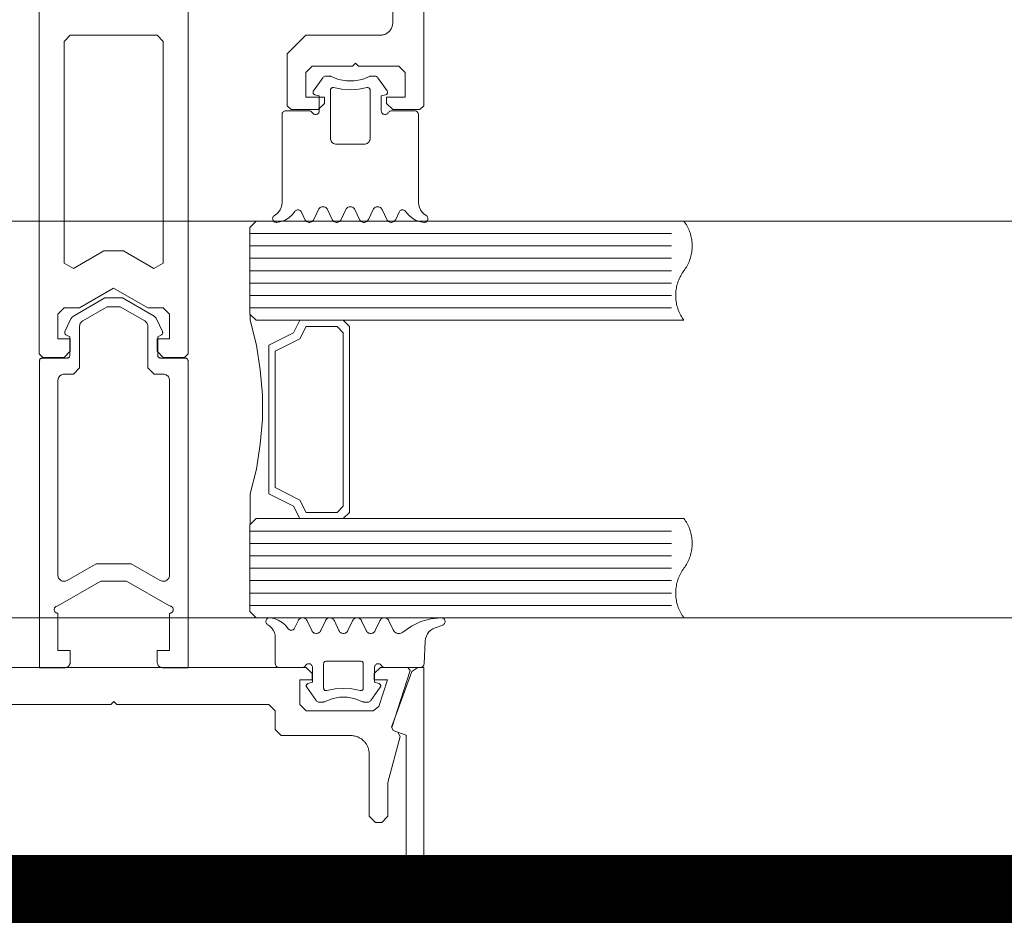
# Model space of a CAD drawing. Header units: millimetres. Extents: x 7483 to 13091, y 8111 to 13871.
# Tile 138 of 256: x 9619 to 9627, y 9220 to 9227. Entities that reach past the tile are written whole.
import ezdxf

# ---------------------------------------------------------------- set-up
doc = ezdxf.new("R2010")
doc.units = ezdxf.units.MM
doc.linetypes.add('DASHED2', pattern=[0.375, 0.25, -0.125])
doc.linetypes.add('DGN_STYLE_2', pattern=[30.2, 18.12, -12.08])
doc.layers.add('a___wymiary', color=7, linetype='Continuous', lineweight=5, true_color=0x000000)
doc.layers.add('wymiary', color=7, linetype='Continuous', lineweight=5, true_color=0xb2b2b2)
for name, color, linetype, lineweight in [('A_zaluzje', 7, 'Continuous', 15), ('CZ-SR', 106, 'Continuous', 13), ('drzwi', 30, 'Continuous', 20)]:
    doc.layers.add(name, color=color, linetype=linetype, lineweight=lineweight)
doc.layers.add('Powierzchnie', color=21, linetype='DGN_STYLE_2', lineweight=15, plot=False)
doc.styles.add('Arial', font='arial.ttf')
doc.dimstyles.new('wymiary agp1', dxfattribs={"dimtxt": 16, "dimasz": 5, "dimexe": 30, "dimexo": 60, "dimgap": 1.8, "dimtad": 1, "dimdec": 3, "dimrnd": 0.5, "dimdsep": 46, "dimtxsty": 'Arial', "dimblk": 'znacznik', "dimcen": 1.5, "dimse1": 1, "dimse2": 1, "dimclrd": 256, "dimazin": 0, "dimtfac": 1, "dimtdec": 3, "dimtmove": 1, "dimatfit": 3, "dimldrblk": 'znacznik', "dimfxl": 0, "dimlwd": -1, "dimarcsym": 0})

# ---------------------------------------------------------------- blocks, each defined once
blk = doc.blocks.new('zw$58')
for p, q in [((6.352965, 6.757207), (6.278063, 6.650213)), ((6.870836, 6.650213), (6.795885, 6.757207)), ((6.179918, 5.673681), (6.20819, 5.613097)), ((6.2807, 5.613097), (6.3182, 5.693505)), ((6.390709, 5.693505), (6.428209, 5.613097)), ((6.50067, 5.613097), (6.53817, 5.693505)), ((6.61068, 5.693505), (6.64818, 5.613097)), ((6.72069, 5.613097), (6.75819, 5.693505)), ((6.8307, 5.693505), (6.8682, 5.613097)), ((6.940709, 5.613097), (6.968932, 5.673681)), ((5.765458, 5.500001), (9.165458, 5.500001)), ((5.765458, 5.400001), (9.165458, 5.400001)), ((5.765458, 5.300001), (9.165458, 5.300001)), ((5.765458, 5.200001), (9.165458, 5.200001)), ((5.765458, 5.100001), (9.165458, 5.100001)), ((5.765458, 5.000001), (9.165458, 5.000001)), ((5.765458, 4.900001), (9.165458, 4.900001)), ((5.266521, 4.470571), (5.266521, 1.995649)), ((5.765458, 3.100001), (9.165458, 3.100001)), ((5.765458, 3.000001), (9.165458, 3.000001)), ((5.765458, 2.900001), (9.165458, 2.900001)), ((5.765458, 2.800001), (9.165458, 2.800001)), ((5.765458, 2.700001), (9.165458, 2.700001)), ((5.765458, 2.600001), (9.165458, 2.600001)), ((5.765458, 2.500001), (9.165458, 2.500001)), ((6.125042, 2.31632), (6.153313, 2.376909)), ((6.225823, 2.376909), (6.263323, 2.296495)), ((6.335833, 2.296495), (6.373284, 2.376909)), ((6.445794, 2.376909), (6.483294, 2.296495)), ((6.555803, 2.296495), (6.593303, 2.376909)), ((6.665813, 2.376909), (6.703313, 2.296495)), ((6.775823, 2.296495), (6.813323, 2.376909)), ((7.319817, 2.341814), (7.257952, 2.319304)), ((7.17343, 2.233617), (7.17343, 2.233617)), ((7.179192, 2.212816), (7.169524, 2.028435)), ((7.17343, 2.138372), (7.17343, 2.138372)), ((6.36386, 2.04312), (6.36386, 2.04312)), ((6.768645, 1.995494), (6.768645, 1.995494)), ((6.22094, 1.852617), (6.22094, 1.852617)), ((6.298089, 1.732793), (6.223186, 1.839788)), ((6.81596, 1.839788), (6.741009, 1.732793)), ((6.768645, 1.900243), (6.768645, 1.900243))]:
    blk.add_line(p, q)
for points in [[(6.916666, 8.0002), (6.916666, 7.2002), (6.916571, 7.195838), (6.916285, 7.191485), (6.91581, 7.187147), (6.915147, 7.182835), (6.914296, 7.178556), (6.913259, 7.174318), (6.912038, 7.17013), (6.910635, 7.165998), (6.909054, 7.161932), (6.907297, 7.157938), (6.905367, 7.154025), (6.903269, 7.1502), (6.901005, 7.14647), (6.898581, 7.142842), (6.896001, 7.139324), (6.89327, 7.135921), (6.890394, 7.132641), (6.887377, 7.129489), (6.884225, 7.126472), (6.880945, 7.123596), (6.877542, 7.120865), (6.874024, 7.118285), (6.870396, 7.115861), (6.866666, 7.113598), (6.862841, 7.111499), (6.858928, 7.109569), (6.854934, 7.107812), (6.850868, 7.106231), (6.846737, 7.104828), (6.842548, 7.103608), (6.83831, 7.10257), (6.834031, 7.101719), (6.829719, 7.101056), (6.825382, 7.100581), (6.821028, 7.100295), (6.816666, 7.1002), (6.216666, 7.1002), (6.066666, 6.9502), (6.066666, 6.5302), (6.096666, 6.5002), (6.316666, 6.5002), (6.366666, 6.5502), (6.366666, 6.6002), (6.216666, 6.6002), (6.216666, 6.8002), (6.266666, 6.8502), (6.591666, 6.8502), (6.616666, 6.8752), (6.641666, 6.8502), (6.966666, 6.8502), (7.016666, 6.8002), (7.016666, 6.6002), (6.866666, 6.6002), (6.866666, 6.5502), (6.916666, 6.5002), (7.136666, 6.5002), (7.166666, 6.5302), (7.166666, 14.7502)], [(4.066062, 8.0002), (4.066062, 4.53), (4.096062, 4.5), (4.266062, 4.5), (4.316062, 4.55), (4.316062, 4.65), (4.216062, 4.65), (4.216062, 4.85), (4.266062, 4.9), (4.266062, 4.9), (4.389267, 4.9), (4.666062, 5.059808), (4.942857, 4.9), (5.066062, 4.9), (5.116062, 4.85), (5.116062, 4.65), (5.016062, 4.65), (5.016062, 4.55), (5.066062, 4.5), (5.236062, 4.5), (5.266062, 4.53), (5.266062, 8.0002)], [(6.420685, 6.766745), (6.41746, 6.768152), (6.414092, 6.769172), (6.410628, 6.769791), (6.407116, 6.77), (6.377526, 6.77), (6.371804, 6.769445), (6.366294, 6.767809), (6.361196, 6.765153), (6.356699, 6.761573), (6.352967, 6.757202)], [(6.420692, 6.766753), (6.47998, 6.743386), (6.542587, 6.731494), (6.606312, 6.731494), (6.668919, 6.743386), (6.728207, 6.766753)], [(6.795916, 6.757225), (6.792857, 6.760918), (6.789249, 6.764077), (6.785184, 6.766621), (6.780765, 6.768485), (6.776105, 6.769621), (6.771325, 6.77), (6.741783, 6.77), (6.738269, 6.769796), (6.734803, 6.769183), (6.731432, 6.768167), (6.728204, 6.766764)], [(6.439438, 6.676828), (6.435844, 6.677415), (6.432203, 6.67734), (6.428637, 6.676605), (6.425262, 6.675236), (6.422192, 6.673277), (6.419528, 6.670794), (6.417358, 6.667869), (6.415755, 6.664598), (6.414771, 6.661091), (6.41444, 6.657463), (6.41444, 6.27), (6.415199, 6.261318), (6.417455, 6.252899), (6.421138, 6.245), (6.426138, 6.237861), (6.4323, 6.231698), (6.43944, 6.226699), (6.447339, 6.223015), (6.455757, 6.22076), (6.46444, 6.22), (6.684459, 6.22), (6.693142, 6.22076), (6.70156, 6.223015), (6.709459, 6.226699), (6.716599, 6.231698), (6.722761, 6.237861), (6.727761, 6.245), (6.731444, 6.252899), (6.7337, 6.261318), (6.734459, 6.27), (6.734459, 6.657463), (6.734128, 6.661089), (6.733144, 6.664594), (6.731541, 6.667862), (6.729371, 6.670787), (6.726707, 6.67327), (6.723636, 6.675229), (6.720261, 6.6766), (6.716693, 6.677338), (6.71305, 6.677416), (6.709454, 6.676834)], [(6.439443, 6.676829), (6.506404, 6.663984), (6.57445, 6.659679), (6.642495, 6.663984), (6.709457, 6.676829)], [(6.268456, 6.475009), (6.271455, 6.470724), (6.275153, 6.467025), (6.279437, 6.464025), (6.284177, 6.461814), (6.289229, 6.460459), (6.29444, 6.460003), (6.299651, 6.460458), (6.304703, 6.46181), (6.309444, 6.46402), (6.313729, 6.467019), (6.317428, 6.470717), (6.320429, 6.475001), (6.32264, 6.47974), (6.323994, 6.484792), (6.32445, 6.490001), (6.32445, 6.610003), (6.289244, 6.619426)], [(6.278065, 6.650215), (6.276323, 6.647197), (6.275132, 6.643923), (6.274526, 6.640492), (6.274525, 6.637008), (6.275128, 6.633577), (6.276318, 6.630302), (6.278057, 6.627283), (6.280294, 6.624613), (6.282961, 6.622371), (6.285975, 6.620626), (6.289247, 6.61943)], [(6.880431, 6.474988), (6.87743, 6.470707), (6.87373, 6.467012), (6.869445, 6.464015), (6.864705, 6.461808), (6.859654, 6.460456), (6.854445, 6.460003), (6.849235, 6.46046), (6.844185, 6.461814), (6.839446, 6.464025), (6.835163, 6.467024), (6.831466, 6.470722), (6.828468, 6.475005), (6.826258, 6.479743), (6.824905, 6.484793), (6.82445, 6.490001), (6.82445, 6.610003), (6.859606, 6.619426)], [(6.859606, 6.619418), (6.862885, 6.620607), (6.865907, 6.622349), (6.86858, 6.624588), (6.870824, 6.627259), (6.87257, 6.630279), (6.873765, 6.633556), (6.874373, 6.636991), (6.874374, 6.640479), (6.87377, 6.643915), (6.872578, 6.647193), (6.870834, 6.650215)], [(5.963608, 5.646098), (5.980964, 5.65806), (5.995959, 5.672875), (6.00813, 5.690084), (6.017102, 5.709158), (6.022599, 5.729508), (6.02445, 5.750505), (6.02445, 6.460003), (6.024905, 6.465209), (6.026258, 6.470258), (6.028466, 6.474995), (6.031463, 6.479277), (6.035158, 6.482974), (6.039439, 6.485974), (6.044175, 6.488186), (6.049223, 6.489542), (6.05443, 6.490001), (6.242467, 6.490001), (6.247679, 6.489549), (6.252734, 6.488199), (6.257477, 6.485991), (6.261765, 6.482993), (6.265467, 6.479296), (6.26847, 6.475012)], [(7.185291, 5.646098), (7.167935, 5.65806), (7.15294, 5.672875), (7.140769, 5.690084), (7.131797, 5.709158), (7.1263, 5.729508), (7.12445, 5.750505), (7.12445, 6.460003), (7.123993, 6.465215), (7.122637, 6.470268), (7.120425, 6.475009), (7.117422, 6.479294), (7.11372, 6.482992), (7.109432, 6.48599), (7.104688, 6.488199), (7.099633, 6.489549), (7.09442, 6.490001), (6.906383, 6.490001), (6.901175, 6.489542), (6.896127, 6.488185), (6.89139, 6.485973), (6.887109, 6.482972), (6.883414, 6.479274), (6.880417, 6.474991)], [(5.963602, 5.646108), (5.959389, 5.643225), (5.955726, 5.639671), (5.952719, 5.635547), (5.950455, 5.630974), (5.948998, 5.626082), (5.948392, 5.621015), (5.948654, 5.615918), (5.949776, 5.61094), (5.951726, 5.606224), (5.954448, 5.601906), (5.957862, 5.598112), (5.961869, 5.594951), (5.966355, 5.592516), (5.971189, 5.590876), (5.97623, 5.590078), (5.981334, 5.590147)], [(5.981334, 5.590144), (6.015944, 5.596665), (6.048873, 5.609155), (6.079101, 5.627228), (6.10569, 5.650322), (6.127816, 5.677723)], [(6.179937, 5.673687), (6.177292, 5.678255), (6.173888, 5.68229), (6.169828, 5.685666), (6.16524, 5.688278), (6.160265, 5.690045), (6.155057, 5.690913), (6.149778, 5.690855), (6.14459, 5.689873), (6.139655, 5.687997), (6.135125, 5.685285), (6.131141, 5.681821), (6.127826, 5.677713)], [(6.390679, 5.693494), (6.387195, 5.699534), (6.382716, 5.704877), (6.377377, 5.70936), (6.371341, 5.712848), (6.364791, 5.715235), (6.357926, 5.716447), (6.350955, 5.716449), (6.344089, 5.71524), (6.337538, 5.712857), (6.3315, 5.709372), (6.326159, 5.704891), (6.321677, 5.699551), (6.31819, 5.693513)], [(6.610689, 5.693513), (6.607203, 5.699551), (6.602721, 5.704891), (6.597379, 5.709372), (6.591341, 5.712857), (6.58479, 5.71524), (6.577925, 5.716449), (6.570954, 5.716447), (6.564089, 5.715235), (6.557539, 5.712848), (6.551503, 5.70936), (6.546164, 5.704877), (6.541685, 5.699534), (6.538201, 5.693494)], [(6.830711, 5.693504), (6.827224, 5.699542), (6.82274, 5.704884), (6.817397, 5.709366), (6.811356, 5.712852), (6.804802, 5.715237), (6.797932, 5.716448), (6.790957, 5.716448), (6.784088, 5.715237), (6.777533, 5.712852), (6.771492, 5.709366), (6.766149, 5.704884), (6.761666, 5.699542), (6.758178, 5.693504)], [(7.021021, 5.677724), (7.017707, 5.681831), (7.013724, 5.685293), (7.009197, 5.688002), (7.004266, 5.689876), (6.999082, 5.690856), (6.993807, 5.690912), (6.988604, 5.690042), (6.983634, 5.688273), (6.979051, 5.685659), (6.974996, 5.682282), (6.971596, 5.678247), (6.968956, 5.673677)], [(7.021034, 5.677723), (7.043167, 5.650315), (7.069765, 5.627216), (7.100003, 5.609142), (7.132944, 5.596654), (7.167565, 5.590139)], [(7.167564, 5.590142), (7.172663, 5.590082), (7.177698, 5.590885), (7.182524, 5.592529), (7.187002, 5.594966), (7.191003, 5.598126), (7.194411, 5.601917), (7.197128, 5.606231), (7.199075, 5.610943), (7.200196, 5.615916), (7.200458, 5.621007), (7.199855, 5.626069), (7.198403, 5.630955), (7.196144, 5.635526), (7.193144, 5.639648), (7.189489, 5.643202), (7.185286, 5.646087)], [(6.208178, 5.613098), (6.211666, 5.607059), (6.216149, 5.601718), (6.221492, 5.597236), (6.227533, 5.593749), (6.234088, 5.591364), (6.240957, 5.590154), (6.247932, 5.590154), (6.254802, 5.591364), (6.261356, 5.593749), (6.267397, 5.597236), (6.27274, 5.601718), (6.277224, 5.607059), (6.280711, 5.613098)], [(6.4282, 5.613089), (6.431686, 5.607052), (6.436166, 5.601713), (6.441506, 5.597233), (6.447542, 5.593748), (6.454091, 5.591364), (6.460955, 5.590153), (6.467924, 5.590153), (6.474788, 5.591364), (6.481337, 5.593748), (6.487374, 5.597233), (6.492713, 5.601713), (6.497194, 5.607052), (6.50068, 5.613089)], [(6.648168, 5.613098), (6.651656, 5.607059), (6.656139, 5.601718), (6.661483, 5.597236), (6.667523, 5.593749), (6.674078, 5.591364), (6.680947, 5.590154), (6.687923, 5.590154), (6.694792, 5.591364), (6.701346, 5.593749), (6.707387, 5.597236), (6.71273, 5.601718), (6.717214, 5.607059), (6.720701, 5.613098)], [(6.86819, 5.613089), (6.871677, 5.607051), (6.876159, 5.601711), (6.8815, 5.59723), (6.887538, 5.593745), (6.894089, 5.591362), (6.900955, 5.590153), (6.907926, 5.590154), (6.914791, 5.591367), (6.921341, 5.593754), (6.927377, 5.597242), (6.932716, 5.601725), (6.937195, 5.607068), (6.940679, 5.613107)], [(5.767458, 3.152001), (5.767458, 3.400001), (5.817458, 3.600001), (5.847458, 3.800001), (5.867458, 4.000001), (5.867458, 4.200001), (5.847458, 4.400001), (5.817458, 4.600001), (5.767458, 4.800001), (5.767458, 4.848001)], [(5.817458, 4.800001), (6.167458, 4.800001), (6.117458, 4.700001), (5.917458, 4.600001), (5.917458, 3.400001), (6.117458, 3.300001), (6.167458, 3.200001), (5.817458, 3.200001)], [(5.926458, 2.399859), (5.921354, 2.399928), (5.916312, 2.399131), (5.911479, 2.39749), (5.906993, 2.395054), (5.902985, 2.391893), (5.899571, 2.388099), (5.89685, 2.383781), (5.8949, 2.379064), (5.893778, 2.374085), (5.893516, 2.368987), (5.894122, 2.363919), (5.895579, 2.359028), (5.897843, 2.354453), (5.900851, 2.350329), (5.904514, 2.346775), (5.908726, 2.343892)], [(6.07294, 2.312277), (6.050814, 2.339678), (6.024225, 2.362773), (5.993997, 2.380845), (5.961067, 2.393336), (5.926458, 2.399856)], [(6.225791, 2.3769), (6.222307, 2.382939), (6.217828, 2.388282), (6.212489, 2.392765), (6.206453, 2.396253), (6.199904, 2.398639), (6.193039, 2.399852), (6.186069, 2.399854), (6.179204, 2.398645), (6.172653, 2.396262), (6.166615, 2.392777), (6.161274, 2.388296), (6.156792, 2.382956), (6.153305, 2.376918)], [(6.445802, 2.376918), (6.442315, 2.382956), (6.437833, 2.388296), (6.432492, 2.392777), (6.426454, 2.396262), (6.419903, 2.398645), (6.413038, 2.399854), (6.406068, 2.399852), (6.399203, 2.398639), (6.392654, 2.396253), (6.386618, 2.392765), (6.381279, 2.388282), (6.3768, 2.382939), (6.373316, 2.3769)], [(6.665824, 2.376909), (6.662336, 2.382948), (6.657853, 2.388289), (6.65251, 2.392771), (6.646469, 2.396257), (6.639915, 2.398642), (6.633046, 2.399853), (6.626071, 2.399853), (6.619202, 2.398642), (6.612648, 2.396257), (6.606607, 2.392771), (6.601264, 2.388289), (6.596781, 2.382948), (6.593293, 2.376909)], [(6.885801, 2.3769), (6.882317, 2.382939), (6.877838, 2.388282), (6.872499, 2.392765), (6.866463, 2.396253), (6.859914, 2.398639), (6.853049, 2.399852), (6.846078, 2.399854), (6.839213, 2.398645), (6.832662, 2.396262), (6.826625, 2.392777), (6.821284, 2.388296), (6.816802, 2.382956), (6.813315, 2.376918)], [(7.309075, 2.399997), (7.225042, 2.391525), (7.143634, 2.36903), (7.067174, 2.333153), (6.997843, 2.284919)], [(7.319817, 2.341817), (7.32458, 2.344043), (7.328882, 2.347067), (7.332589, 2.350796), (7.335588, 2.355114), (7.337787, 2.359889), (7.339119, 2.364975), (7.339543, 2.370216), (7.339045, 2.37545), (7.337641, 2.380516), (7.335374, 2.38526), (7.332314, 2.389535), (7.328554, 2.393211), (7.324211, 2.396173), (7.319417, 2.398333), (7.314319, 2.399622), (7.309075, 2.400001)], [(6.213592, 2.01499), (6.210589, 2.010707), (6.206887, 2.007011), (6.2026, 2.004014), (6.197857, 2.001807), (6.192803, 2.000457), (6.187591, 2.000005), (5.999553, 2.000005), (5.994347, 2.000461), (5.9893, 2.001814), (5.984563, 2.004024), (5.980282, 2.007023), (5.976587, 2.010721), (5.97359, 2.015004), (5.971381, 2.019744), (5.970028, 2.024795), (5.969573, 2.030004), (5.969573, 2.239501), (5.967722, 2.260494), (5.962225, 2.280839), (5.953254, 2.299909), (5.941084, 2.317116), (5.926092, 2.331929), (5.908738, 2.343891)], [(6.072951, 2.312287), (6.076266, 2.308178), (6.08025, 2.304715), (6.08478, 2.302003), (6.089714, 2.300127), (6.094902, 2.299145), (6.100181, 2.299087), (6.105388, 2.299955), (6.110363, 2.301723), (6.114951, 2.304334), (6.11901, 2.30771), (6.122414, 2.311744), (6.125059, 2.316313)], [(6.885833, 2.376909), (6.920598, 2.302269), (6.925192, 2.294389), (6.931142, 2.287474), (6.938248, 2.281755), (6.946276, 2.277423), (6.954957, 2.274621), (6.964002, 2.273442), (6.973111, 2.273927), (6.98198, 2.276059), (6.990315, 2.279766), (6.997837, 2.284926)], [(7.257949, 2.319293), (7.239771, 2.310898), (7.223242, 2.299597), (7.208822, 2.285706), (7.196913, 2.269612), (7.187846, 2.251761), (7.181873, 2.232653), (7.179161, 2.212817)], [(6.263316, 2.296488), (6.266803, 2.290452), (6.271285, 2.285112), (6.276626, 2.280633), (6.282663, 2.277149), (6.289214, 2.274766), (6.296079, 2.273557), (6.303049, 2.273559), (6.309913, 2.274771), (6.316462, 2.277157), (6.322498, 2.280645), (6.327836, 2.285127), (6.332316, 2.290469), (6.3358, 2.296507)], [(6.483284, 2.296498), (6.486772, 2.29046), (6.491256, 2.28512), (6.496599, 2.280639), (6.502639, 2.277153), (6.509193, 2.274769), (6.516061, 2.273558), (6.523036, 2.273558), (6.529904, 2.274769), (6.536458, 2.277153), (6.542499, 2.280639), (6.547842, 2.28512), (6.552325, 2.29046), (6.555813, 2.296498)], [(6.703306, 2.296488), (6.706793, 2.290452), (6.711275, 2.285112), (6.716616, 2.280633), (6.722654, 2.277149), (6.729204, 2.274766), (6.736069, 2.273557), (6.743039, 2.273559), (6.749903, 2.274771), (6.756452, 2.277157), (6.762488, 2.280645), (6.767827, 2.285127), (6.772306, 2.290469), (6.77579, 2.296507)], [(2.408003, 0.160956), (4.666666, 0.182364), (6.925329, 0.160956), (6.929718, 0.161011), (6.934101, 0.161258), (6.938468, 0.161697), (6.942812, 0.162328), (6.947123, 0.163149), (6.951395, 0.164158), (6.955619, 0.165353), (6.959785, 0.166733), (6.963888, 0.168294), (6.967917, 0.170034), (6.971867, 0.171948), (6.975729, 0.174035), (6.979495, 0.176289), (6.983159, 0.178705), (6.986714, 0.181281), (6.990152, 0.18401), (6.993466, 0.186887), (6.996652, 0.189907), (6.999702, 0.193063), (7.00261, 0.196351), (7.005371, 0.199763), (7.00798, 0.203292), (7.010432, 0.206933), (7.012721, 0.210678), (7.014844, 0.21452), (7.016796, 0.218451), (7.018574, 0.222464), (7.020174, 0.226552), (7.021593, 0.230705), (7.022829, 0.234917), (7.023878, 0.239179), (7.024739, 0.243483), (7.025411, 0.247821), (7.025892, 0.252183), (7.026181, 0.256563), (7.026277, 0.260952), (7.026277, 1.452461), (6.919826, 1.491206), (6.907872, 1.516841), (7.071754, 1.967101), (7.118738, 2), (7.166666, 2), (7.166666, 0.25), (7.166428, 0.239095), (7.165715, 0.228211), (7.164527, 0.217369), (7.162868, 0.206588), (7.16074, 0.19589), (7.158147, 0.185295), (7.155095, 0.174824), (7.151589, 0.164495), (7.147636, 0.154329), (7.143243, 0.144346), (7.138419, 0.134563), (7.133172, 0.125), (7.127514, 0.115675), (7.121454, 0.106606), (7.115004, 0.09781), (7.108177, 0.089303), (7.100985, 0.081103), (7.093443, 0.073223), (7.085564, 0.065681), (7.077363, 0.058489), (7.068856, 0.051662), (7.06006, 0.045212), (7.050991, 0.039152), (7.041666, 0.033494), (7.032103, 0.028247), (7.022321, 0.023423), (7.012337, 0.01903), (7.002171, 0.015077), (6.991842, 0.011571), (6.981371, 0.008519), (6.970776, 0.005926), (6.960078, 0.003798), (6.949298, 0.002139), (6.938455, 0.000951), (6.927571, 0.000238), (6.916666, 0), (2.416666, 0)], [(3.417637, 1.7), (4.642637, 1.7), (4.667637, 1.725), (4.692637, 1.7), (5.917637, 1.7), (5.967637, 1.65), (5.967637, 1.5), (6.017637, 1.45), (6.577637, 1.45), (6.58418, 1.449857), (6.59071, 1.449429), (6.597216, 1.448717), (6.603684, 1.447721), (6.610103, 1.446445), (6.61646, 1.444889), (6.622743, 1.443058), (6.62894, 1.440954), (6.635039, 1.438582), (6.64103, 1.435946), (6.646899, 1.433052), (6.652637, 1.429904), (6.658232, 1.426509), (6.663673, 1.422873), (6.668951, 1.419003), (6.674055, 1.414907), (6.678975, 1.410592), (6.683703, 1.406066), (6.688229, 1.401339), (6.692544, 1.396418), (6.69664, 1.391314), (6.70051, 1.386037), (6.704146, 1.380595), (6.707541, 1.375), (6.710689, 1.369262), (6.713583, 1.363393), (6.716219, 1.357403), (6.718591, 1.351303), (6.720694, 1.345106), (6.722526, 1.338823), (6.724081, 1.332466), (6.725358, 1.326047), (6.726354, 1.319579), (6.727066, 1.313073), (6.727494, 1.306543), (6.727637, 1.3), (6.727637, 0.8), (6.777637, 0.75), (6.827637, 0.75), (6.877637, 0.8), (6.877637, 1.072408), (6.976615, 1.441798), (6.957863, 1.477766), (6.920819, 1.491198), (6.908608, 1.516156), (7.056666, 1.973844), (7.037637, 2), (6.817637, 2), (6.767637, 1.95), (6.767637, 1.900499), (6.875286, 1.900499), (6.805448, 1.684611), (6.757875, 1.65), (6.217637, 1.65), (6.167637, 1.7), (6.167637, 1.900499), (6.267637, 1.900499), (6.267637, 1.95), (6.217637, 2), (3.117637, 2)], [(6.234368, 1.87058), (6.269573, 1.880004), (6.269573, 2.000005), (6.269117, 2.005215), (6.267762, 2.010267), (6.265551, 2.015007), (6.26255, 2.019291), (6.258851, 2.022988), (6.254565, 2.025987), (6.249824, 2.028197), (6.244771, 2.029549), (6.239561, 2.030004), (6.23435, 2.029547), (6.229298, 2.028191), (6.224558, 2.02598), (6.220274, 2.022978), (6.216577, 2.019279), (6.213578, 2.014994)], [(6.654535, 1.813178), (6.658129, 1.812591), (6.661769, 1.812666), (6.665336, 1.8134), (6.66871, 1.814769), (6.67178, 1.816727), (6.674444, 1.81921), (6.676614, 1.822134), (6.678218, 1.825404), (6.679202, 1.82891), (6.679534, 1.832537), (6.679534, 2.030004), (6.679231, 2.033474), (6.67833, 2.036839), (6.676859, 2.039997), (6.674863, 2.042852), (6.672402, 2.045317), (6.66955, 2.047317), (6.666395, 2.048792), (6.663032, 2.049697), (6.659563, 2.050005), (6.379534, 2.050005), (6.376065, 2.049697), (6.372702, 2.048792), (6.369547, 2.047317), (6.366695, 2.045317), (6.364234, 2.042852), (6.362238, 2.039997), (6.360767, 2.036839), (6.359867, 2.033474), (6.359563, 2.030004), (6.359563, 1.832537), (6.359895, 1.82891), (6.36088, 1.825404), (6.362483, 1.822134), (6.364653, 1.81921), (6.367317, 1.816727), (6.370387, 1.814769), (6.373761, 1.8134), (6.377328, 1.812666), (6.380968, 1.812591), (6.384562, 1.813178)], [(6.825517, 2.015004), (6.822519, 2.019288), (6.818824, 2.022985), (6.814543, 2.025985), (6.809807, 2.028195), (6.80476, 2.029548), (6.799554, 2.030004), (6.794348, 2.029548), (6.7893, 2.028195), (6.784564, 2.025985), (6.780284, 2.022986), (6.776588, 2.019288), (6.773591, 2.015005), (6.771382, 2.010265), (6.770029, 2.005214), (6.769573, 2.000005), (6.769573, 1.880004), (6.804729, 1.87058)], [(6.825542, 2.015011), (6.828539, 2.010729), (6.832234, 2.007032), (6.836515, 2.004032), (6.841251, 2.001821), (6.846299, 2.000465), (6.851507, 2.000005), (7.139544, 2.000005), (7.144585, 2.000427), (7.149484, 2.00169), (7.154101, 2.003759), (7.158305, 2.006573), (7.161976, 2.010053), (7.16501, 2.014101), (7.167321, 2.0186), (7.168842, 2.023424), (7.169532, 2.028435)], [(6.234371, 1.87057), (6.231099, 1.869375), (6.228084, 1.86763), (6.225418, 1.865388), (6.223181, 1.862718), (6.221441, 1.859699), (6.220252, 1.856425), (6.219648, 1.852994), (6.21965, 1.84951), (6.220256, 1.846079), (6.221448, 1.842805), (6.223189, 1.839788)], [(6.654538, 1.813178), (6.587585, 1.826018), (6.519549, 1.830321), (6.451512, 1.826018), (6.384559, 1.813178)], [(6.81596, 1.8398), (6.817702, 1.842819), (6.818894, 1.846094), (6.819498, 1.849526), (6.819496, 1.853011), (6.818889, 1.856443), (6.817695, 1.859717), (6.815949, 1.862734), (6.813706, 1.865403), (6.811033, 1.867643), (6.808012, 1.869385), (6.804734, 1.870576)], [(6.673335, 1.723238), (6.614045, 1.746608), (6.551435, 1.758504), (6.487705, 1.758508), (6.425094, 1.74662), (6.365801, 1.723258)], [(6.298092, 1.732797), (6.301824, 1.728426), (6.306321, 1.724847), (6.311418, 1.722191), (6.316928, 1.720555), (6.322649, 1.72), (6.352239, 1.72), (6.355752, 1.720209), (6.359216, 1.720828), (6.362584, 1.721849), (6.36581, 1.723257)], [(6.673326, 1.723237), (6.676555, 1.721833), (6.679926, 1.720818), (6.683392, 1.720204), (6.686907, 1.72), (6.716448, 1.72), (6.722167, 1.720551), (6.727675, 1.722183), (6.732772, 1.724837), (6.737269, 1.728415), (6.741001, 1.732786)]]:
    blk.add_lwpolyline(points)
for points in [[(4.341062, 5.218579), (4.585677, 5.359808), (4.746446, 5.359808), (4.991062, 5.218579), (5.066062, 5.26188), (5.066062, 7.0502), (5.016062, 7.1002), (4.316062, 7.1002), (4.266062, 7.0502), (4.266062, 5.26188), (4.341062, 5.218579)], [(5.815458, 4.800001), (9.265458, 4.800001), (9.25848, 4.80966), (9.251851, 4.819563), (9.245581, 4.829696), (9.239677, 4.840046), (9.234147, 4.850601), (9.228997, 4.861347), (9.224235, 4.87227), (9.219866, 4.883356), (9.215897, 4.894592), (9.212331, 4.905962), (9.209174, 4.917452), (9.20643, 4.929048), (9.204102, 4.940734), (9.202194, 4.952497), (9.200706, 4.96432), (9.199643, 4.976188), (9.199004, 4.988087), (9.198791, 5.000001), (9.199004, 5.011915), (9.199643, 5.023814), (9.200706, 5.035683), (9.202194, 5.047506), (9.204102, 5.059268), (9.20643, 5.070954), (9.209174, 5.08255), (9.212331, 5.09404), (9.215897, 5.10541), (9.219866, 5.116646), (9.224235, 5.127732), (9.228997, 5.138655), (9.234147, 5.149401), (9.239677, 5.159956), (9.245581, 5.170307), (9.251851, 5.18044), (9.25848, 5.190342), (9.265458, 5.200001), (9.272436, 5.20966), (9.279064, 5.219563), (9.285335, 5.229696), (9.291239, 5.240046), (9.296769, 5.250601), (9.301918, 5.261347), (9.306681, 5.27227), (9.311049, 5.283356), (9.315019, 5.294592), (9.318584, 5.305962), (9.321741, 5.317452), (9.324485, 5.329048), (9.326813, 5.340734), (9.328722, 5.352497), (9.330209, 5.36432), (9.331273, 5.376188), (9.331911, 5.388087), (9.332124, 5.400001), (9.331911, 5.411915), (9.331273, 5.423814), (9.330209, 5.435683), (9.328722, 5.447506), (9.326813, 5.459268), (9.324485, 5.470954), (9.321741, 5.48255), (9.318584, 5.49404), (9.315019, 5.50541), (9.311049, 5.516646), (9.306681, 5.527732), (9.301918, 5.538655), (9.296769, 5.549401), (9.291239, 5.559956), (9.285335, 5.570307), (9.279064, 5.58044), (9.272436, 5.590342), (9.265458, 5.600001), (5.815458, 5.600001), (5.765458, 5.550001), (5.765458, 4.850001), (5.815458, 4.800001)], [(4.091582, 4.49564), (4.291533, 4.49564), (4.294816, 4.495938), (4.2978, 4.496535), (4.300785, 4.497729), (4.30347, 4.49952), (4.305858, 4.501609), (4.307947, 4.503996), (4.309439, 4.506682), (4.310633, 4.509368), (4.311528, 4.512651), (4.311528, 4.515635), (4.311528, 4.665748), (4.281685, 4.68246), (4.278999, 4.684549), (4.276611, 4.686638), (4.274821, 4.689324), (4.273329, 4.692309), (4.272135, 4.695591), (4.271836, 4.698874), (4.271836, 4.702157), (4.272433, 4.70544), (4.273627, 4.708424), (4.321377, 4.811086), (4.325256, 4.817651), (4.329733, 4.82362), (4.335403, 4.828992), (4.34167, 4.83317), (4.595937, 4.98), (4.737395, 4.98), (4.991662, 4.83317), (4.997929, 4.828992), (5.003599, 4.82362), (5.008076, 4.817651), (5.011955, 4.811086), (5.059705, 4.708424), (5.060899, 4.70544), (5.061496, 4.702157), (5.061496, 4.698874), (5.061197, 4.695591), (5.060003, 4.692309), (5.058511, 4.689324), (5.056721, 4.686638), (5.054333, 4.684549), (5.051647, 4.68246), (5.021804, 4.665748), (5.021804, 4.515635), (5.021804, 4.512651), (5.022699, 4.509368), (5.023893, 4.506682), (5.025385, 4.503996), (5.027474, 4.501609), (5.029862, 4.49952), (5.032547, 4.497729), (5.035532, 4.496535), (5.038516, 4.495938), (5.041799, 4.49564), (5.24175, 4.49564), (5.24563, 4.495341), (5.24951, 4.494446), (5.253091, 4.492954), (5.256374, 4.490865), (5.259358, 4.488179), (5.261746, 4.485195), (5.263835, 4.481912), (5.265327, 4.478331), (5.266222, 4.474451), (5.266521, 4.470571), (5.266521, 1.995649), (5.066569, 1.995649), (5.05881, 1.996246), (5.051349, 1.998037), (5.043888, 2.001021), (5.037322, 2.005199), (5.031354, 2.010272), (5.02628, 2.016241), (5.022102, 2.022807), (5.019118, 2.030268), (5.017327, 2.037728), (5.01673, 2.045786), (5.01673, 2.135615), (5.116706, 2.135615), (5.116706, 2.435841), (5.121481, 2.436139), (5.125958, 2.437333), (5.130434, 2.439124), (5.134314, 2.441511), (5.137895, 2.444794), (5.140879, 2.448375), (5.143267, 2.452255), (5.145057, 2.456731), (5.146251, 2.461208), (5.14655, 2.465983), (5.146251, 2.470459), (5.145057, 2.475234), (5.143267, 2.479412), (5.140879, 2.48359), (5.137895, 2.487172), (5.134314, 2.490156), (5.130434, 2.492544), (5.125958, 2.494334), (5.121481, 2.495528), (5.116706, 2.495826), (4.770521, 2.695778), (4.562811, 2.695778), (4.216626, 2.495826), (4.211851, 2.495528), (4.207374, 2.494334), (4.202898, 2.492544), (4.199018, 2.490156), (4.195437, 2.487172), (4.192453, 2.48359), (4.190065, 2.479412), (4.188275, 2.475234), (4.187081, 2.470459), (4.186782, 2.465983), (4.187081, 2.461208), (4.188275, 2.456731), (4.190065, 2.452255), (4.192453, 2.448375), (4.195437, 2.444794), (4.199018, 2.441511), (4.202898, 2.439124), (4.207374, 2.437333), (4.211851, 2.436139), (4.216626, 2.435841), (4.216626, 2.135615), (4.316602, 2.135615), (4.316602, 2.045786), (4.316005, 2.037728), (4.314214, 2.030268), (4.31123, 2.022807), (4.307052, 2.016241), (4.301978, 2.010272), (4.29601, 2.005199), (4.289444, 2.001021), (4.281983, 1.998037), (4.274522, 1.996246), (4.266763, 1.995649), (4.066811, 1.995649), (4.066811, 4.470571), (4.06711, 4.474451), (4.068005, 4.478331), (4.069497, 4.481912), (4.071586, 4.485195), (4.073974, 4.488179), (4.076958, 4.490865), (4.080241, 4.492954), (4.083822, 4.494446), (4.087702, 4.495341), (4.091582, 4.49564)], [(4.266763, 4.365522), (4.34167, 4.365522), (4.391807, 4.415659), (4.391807, 4.752294), (4.392106, 4.759755), (4.393896, 4.767216), (4.396582, 4.77408), (4.400462, 4.780645), (4.404938, 4.786316), (4.410609, 4.791389), (4.416577, 4.795567), (4.614738, 4.909868), (4.718594, 4.909868), (4.916755, 4.795567), (4.922723, 4.791389), (4.928394, 4.786316), (4.93287, 4.780645), (4.93675, 4.77408), (4.939436, 4.767216), (4.941226, 4.759755), (4.941525, 4.752294), (4.941525, 4.415659), (4.991662, 4.365522), (5.066569, 4.365522), (5.074627, 4.364925), (5.082088, 4.363135), (5.08925, 4.36015), (5.096114, 4.355972), (5.102083, 4.350899), (5.107156, 4.34493), (5.111334, 4.338365), (5.114319, 4.331202), (5.116109, 4.323443), (5.116706, 4.315684), (5.116706, 2.744124), (5.116109, 2.736067), (5.11402, 2.728307), (5.111036, 2.720846), (5.106559, 2.713982), (5.101188, 2.708014), (5.09492, 2.70294), (5.088056, 2.699061), (5.080595, 2.696076), (5.072836, 2.694584), (5.064778, 2.694286), (5.056721, 2.695181), (5.048961, 2.69727), (5.041799, 2.700851), (4.808124, 2.835744), (4.525208, 2.835744), (4.291533, 2.700851), (4.284371, 2.69727), (4.276611, 2.695181), (4.268554, 2.694286), (4.260496, 2.694584), (4.252737, 2.696076), (4.245276, 2.699061), (4.238412, 2.70294), (4.232144, 2.708014), (4.226773, 2.713982), (4.222296, 2.720846), (4.219312, 2.728307), (4.217223, 2.736067), (4.216626, 2.744124), (4.216626, 4.315684), (4.217223, 4.323443), (4.219013, 4.331202), (4.221998, 4.338365), (4.226176, 4.34493), (4.231249, 4.350899), (4.237218, 4.355972), (4.244082, 4.36015), (4.251244, 4.363135), (4.258705, 4.364925), (4.266763, 4.365522)], [(6.517458, 3.200001), (6.567458, 3.250001), (6.567458, 4.750001), (6.517458, 4.800001), (6.167458, 4.800001), (6.117458, 4.700001), (5.917458, 4.600001), (5.917458, 3.400001), (6.117458, 3.300001), (6.167458, 3.200001), (6.517458, 3.200001)], [(6.467458, 3.250001), (6.517458, 3.300001), (6.517458, 4.700001), (6.467458, 4.750001), (6.217458, 4.750001), (6.167458, 4.650001), (5.967458, 4.550001), (5.967458, 3.450001), (6.167458, 3.350001), (6.217458, 3.250001), (6.467458, 3.250001)], [(5.815458, 2.400001), (9.265458, 2.400001), (9.25848, 2.40966), (9.251851, 2.419563), (9.245581, 2.429696), (9.239677, 2.440046), (9.234147, 2.450601), (9.228997, 2.461347), (9.224235, 2.47227), (9.219866, 2.483356), (9.215897, 2.494592), (9.212331, 2.505962), (9.209174, 2.517452), (9.20643, 2.529048), (9.204102, 2.540734), (9.202194, 2.552497), (9.200706, 2.56432), (9.199643, 2.576188), (9.199004, 2.588087), (9.198791, 2.600001), (9.199004, 2.611915), (9.199643, 2.623814), (9.200706, 2.635683), (9.202194, 2.647506), (9.204102, 2.659268), (9.20643, 2.670954), (9.209174, 2.68255), (9.212331, 2.69404), (9.215897, 2.70541), (9.219866, 2.716646), (9.224235, 2.727732), (9.228997, 2.738655), (9.234147, 2.749401), (9.239677, 2.759956), (9.245581, 2.770307), (9.251851, 2.78044), (9.25848, 2.790342), (9.265458, 2.800001), (9.272436, 2.80966), (9.279064, 2.819563), (9.285335, 2.829696), (9.291239, 2.840046), (9.296769, 2.850601), (9.301918, 2.861347), (9.306681, 2.87227), (9.311049, 2.883356), (9.315019, 2.894592), (9.318584, 2.905962), (9.321741, 2.917452), (9.324485, 2.929048), (9.326813, 2.940734), (9.328722, 2.952497), (9.330209, 2.96432), (9.331273, 2.976188), (9.331911, 2.988087), (9.332124, 3.000001), (9.331911, 3.011915), (9.331273, 3.023814), (9.330209, 3.035683), (9.328722, 3.047506), (9.326813, 3.059268), (9.324485, 3.070954), (9.321741, 3.08255), (9.318584, 3.09404), (9.315019, 3.10541), (9.311049, 3.116646), (9.306681, 3.127732), (9.301918, 3.138655), (9.296769, 3.149401), (9.291239, 3.159956), (9.285335, 3.170307), (9.279064, 3.18044), (9.272436, 3.190342), (9.265458, 3.200001), (5.815458, 3.200001), (5.765458, 3.150001), (5.765458, 2.450001), (5.815458, 2.400001)]]:
    blk.add_lwpolyline(points, close=True)
blk = doc.blocks.new('gfhgfhhf')
at = {"layer": 'drzwi'}
for points in [[(8212.0716, 5161.7507), (9892.0665, 5161.7507)], [(8211.9052, 5158.5507), (9892.0665, 5158.5507)]]:
    blk.add_lwpolyline(points, dxfattribs=at)
blk.add_blockref('zw$58', (9104.8998, 5156.1511), dxfattribs=at)
blk = doc.blocks.new('ghgfhgfhhaasdsd')
at = {"layer": 'A_zaluzje', "linetype": 'DASHED2', "ltscale": 100}
blk.add_lwpolyline([(-1318.0722, 13090.3643), (-1318.0722, 13089.5643), (-1330.0722, 13089.5643), (-1330.0722, 13090.3643), (-1318.0722, 13090.3643)], dxfattribs=at)
blk = doc.blocks.new('znacznik')
at = {"layer": 'a___wymiary'}
for p, q in [((0, 1.3936), (0, -1.3936)), ((1.3936, 0), (-1.3936, 0))]:
    blk.add_line(p, q, dxfattribs=at)
at = {"layer": 'a___wymiary', "const_width": 0.2}
blk.add_lwpolyline([(0.8759, 0.8759), (-0.8759, -0.8759)], dxfattribs=at)
blk = doc.blocks.new('*D1303')
at = {"layer": 'Defpoints', "color": 0, "transparency": 16777216}
for p in [(8555.2864, 11469.3622), (10277.0226, 11469.3622), (8692.0284, 9219.5616)]:
    blk.add_point(p, dxfattribs=at)
at = {"layer": 'wymiary', "color": 253, "true_color": 0x999999, "transparency": 16777216}
blk.add_line((8555.2864, 9224.5616), (8555.2864, 11464.3622), dxfattribs=at)
at = {"layer": 'wymiary', "color": 253, "true_color": 0x999999, "transparency": 16777216, "xscale": 5, "yscale": 5, "zscale": 5}
for p, rotation in [((8555.2864, 11469.3622), 90), ((8555.2864, 9219.5616), 270)]:
    blk.add_blockref('znacznik', p, dxfattribs=dict(at, rotation=rotation))
at = {"layer": 'wymiary', "color": 18, "true_color": 0x000000, "transparency": 16777216, "insert": (8545.3172, 10344.4619), "char_height": 16, "attachment_point": 5, "rotation": 90, "style": 'Arial'}
blk.add_mtext('2250', dxfattribs=at)
blk = doc.blocks.new('*D1310')
at = {"layer": 'Defpoints', "color": 0, "transparency": 16777216}
for p in [(11144.6975, 9237.0039), (8715.2884, 9231.2593), (11144.6975, 9089.5616)]:
    blk.add_point(p, dxfattribs=at)
at = {"layer": 'wymiary', "color": 253, "true_color": 0x999999, "transparency": 16777216}
blk.add_line((8720.2884, 9089.5616), (11139.6975, 9089.5616), dxfattribs=at)
at = {"layer": 'wymiary', "color": 253, "true_color": 0x999999, "transparency": 16777216, "xscale": 5, "yscale": 5, "zscale": 5, "rotation": 180}
blk.add_blockref('znacznik', (8715.2884, 9089.5616), dxfattribs=at)
at = {"layer": 'wymiary', "color": 253, "true_color": 0x999999, "transparency": 16777216, "xscale": 5, "yscale": 5, "zscale": 5}
blk.add_blockref('znacznik', (11144.6975, 9089.5616), dxfattribs=at)
at = {"layer": 'wymiary', "color": 18, "true_color": 0x000000, "transparency": 16777216, "insert": (9929.993, 9099.5307), "char_height": 16, "attachment_point": 5, "style": 'Arial'}
blk.add_mtext('2429.5', dxfattribs=at)

msp = doc.modelspace()

# ---------------------------------------------------------------- linework, layer by layer
at = {"layer": 'Powierzchnie', "const_width": 1}
msp.add_lwpolyline([(8715.2884, 11179.7122), (8715.2884, 9219.8948), (12184.8952, 9219.9116), (12184.8952, 11469.7122), (10277.0247, 11469.7122), (10277.0247, 11179.7122), (8715.2884, 11179.7122)], dxfattribs=at)

# ---------------------------------------------------------------- block references
at = {"layer": 'CZ-SR'}
for name, p in [('ghgfhgfhhaasdsd', (10943.6738, -3870.4523)), ('gfhgfhhf', (510.0352, 4063.7609))]:
    msp.add_blockref(name, p, dxfattribs=at)

# ---------------------------------------------------------------- dimensions: what is measured, and where the dimension line sits
at = {"layer": 'wymiary'}
dim = msp.add_linear_dim(base=(8555.2864, 11469.3622), p1=(8692.0284, 9219.5616), p2=(10277.0226, 11469.3622), angle=90, dimstyle='wymiary agp1', override={"dimblk": 'znacznik'}, dxfattribs=at)
dim.commit()
dim.dimension.update_dxf_attribs({"geometry": '*D1303', "text_midpoint": (8545.3172, 10344.4619)})
dim = msp.add_linear_dim(base=(11144.6975, 9089.5616), p1=(8715.2884, 9231.2593), p2=(11144.6975, 9237.0039), dimstyle='wymiary agp1', override={"dimblk": 'znacznik'}, dxfattribs=at)
dim.commit()
dim.dimension.update_dxf_attribs({"geometry": '*D1310', "text_midpoint": (9929.993, 9099.5307)})

doc.saveas('drawing.dxf')
